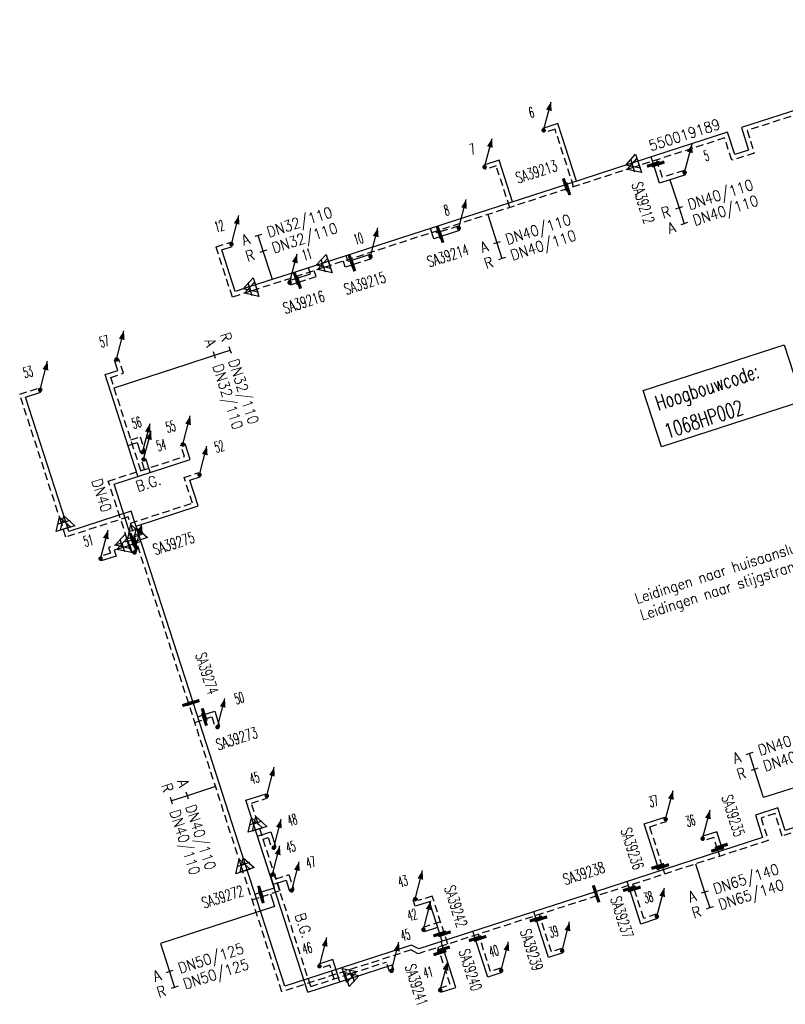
# Model space of a CAD drawing. Header units: millimetres. Extents: x 0 to 118212815, y 0 to 488348790.
# Tile 5 of 143: x 115058227 to 115122812, y 485519138 to 485602178. Entities that reach past the tile are written whole.
import ezdxf
from ezdxf.enums import TextEntityAlignment as Align

# ---------------------------------------------------------------- set-up
doc = ezdxf.new("R2010")
doc.units = ezdxf.units.MM
doc.header["$LTSCALE"] = 200
doc.linetypes.add('HIDDEN2', pattern=[4.7625, 3.175, -1.5875])
for name, color, linetype in [('WW-C-AFSLUITER', 7, 'Continuous'), ('WW-C-hoogbouw', 7, 'Continuous'), ('WW-C-mof', 7, 'Continuous'), ('WW-C-stijgstrang', 7, 'Continuous'), ('WW-C-VERLOOP', 7, 'Continuous'), ('WW-I-diam', 7, 'Continuous'), ('WW-I-info', 7, 'Continuous'), ('WW-L-aanvoer', 3, 'Continuous'), ('WW-L-retour', 3, 'HIDDEN2')]:
    doc.layers.add(name, color=color, linetype=linetype)
doc.styles.add('DIN17', font='ROMANS.SHX', dxfattribs={"width": 0.9})

# ---------------------------------------------------------------- blocks, each defined once
blk = doc.blocks.new('LR-VERL')
at = {"color": 0, "linetype": 'ByBlock', "lineweight": -2}
blk.add_lwpolyline([(1.08, 0), (-1.08, -1.25), (-1.08, 1.25)], close=True, dxfattribs=at)
blk = doc.blocks.new('LR-mof')
at = {"color": 0, "linetype": 'ByBlock', "lineweight": -2}
blk.add_line((0, -0.75), (0, 0.75), dxfattribs=at)
blk = doc.blocks.new('LR-styg')
at = {"color": 0, "lineweight": -3}
blk.add_line((0, 0), (2.5, 4.33), dxfattribs=at)
at = {"color": 0, "lineweight": -3, "const_width": 0.375}
blk.add_lwpolyline([(-0.19, 0, 1), (0.19, 0, 1)], format="xyb", close=True, dxfattribs=at)
at = {"color": 0, "lineweight": -3}
blk.add_solid([(2.5, 4.33), (1.32, 3.28), (2.18, 2.78)], dxfattribs=at)
at = {"color": 7, "linetype": 'ByBlock', "lineweight": -2, "style": 'DIN17', "width": 0.5}
blk.add_attdef('*1', text='', height=1.8, dxfattribs=at).set_placement((0, -2.5), align=Align.MIDDLE)
blk = doc.blocks.new('LR-DIAO2')
at = {"color": 0, "lineweight": -3}
blk.add_line((0, 0), (0, -5), dxfattribs=at)
at = {"color": 0, "linetype": 'Continuous', "lineweight": -3}
blk.add_line((0, -5), (0, -7.8), dxfattribs=at)
at = {"color": 0, "lineweight": -3}
for points in [[(0.61, -5), (0, -5), (-0.61, -5)], [(0.61, -7.8), (0, -7.8), (-0.61, -7.8)]]:
    blk.add_lwpolyline(points, dxfattribs=at)
at = {"color": 1, "lineweight": -3, "style": 'DIN17', "width": 0.9}
for tag, p in [('*1', (-1.61, -5)), ('*2', (-1.61, -7.78))]:
    blk.add_attdef(tag, text='', height=1.8, dxfattribs=at).set_placement(p, align=Align.MIDDLE_RIGHT)
for tag, p in [('*11', (1.61, -5)), ('*12', (1.61, -7.8))]:
    blk.add_attdef(tag, text='', height=1.8, dxfattribs=at).set_placement(p, align=Align.MIDDLE_LEFT)
blk = doc.blocks.new('LR-DIAB2')
at = {"color": 0, "linetype": 'Continuous', "lineweight": -3}
blk.add_line((0, 5), (0, 7.8), dxfattribs=at)
at = {"color": 0, "lineweight": -3}
blk.add_line((0, 0), (0, 5), dxfattribs=at)
for points in [[(0.61, 7.8), (0, 7.8), (-0.61, 7.8)], [(0.61, 5), (0, 5), (-0.61, 5)]]:
    blk.add_lwpolyline(points, dxfattribs=at)
at = {"color": 1, "lineweight": -3, "style": 'DIN17', "width": 0.9}
for tag, p in [('*1', (-1.61, 7.8)), ('*2', (-1.61, 5.02))]:
    blk.add_attdef(tag, text='', height=1.8, dxfattribs=at).set_placement(p, align=Align.MIDDLE_RIGHT)
for tag, p in [('*11', (1.61, 7.8)), ('*12', (1.61, 5))]:
    blk.add_attdef(tag, text='', height=1.8, dxfattribs=at).set_placement(p, align=Align.MIDDLE_LEFT)
blk = doc.blocks.new('LR-hoogb')
at = {"color": 0, "linetype": 'ByBlock', "lineweight": -3}
blk.add_lwpolyline([(-12.5, 5), (12.5, 5), (12.5, -5), (-12.5, -5)], close=True, dxfattribs=at)
at = {"color": 7, "linetype": 'Continuous', "lineweight": -3, "style": 'DIN17', "width": 0.7}
blk.add_text('Hoogbouwcode:', height=2.5, dxfattribs=at).set_placement((-11.15, 1))
at = {"color": 0, "linetype": 'ByBlock', "lineweight": -3, "style": 'DIN17', "width": 0.7}
for tag, p in [('*1', (-11.15, -4)), ('*2', (-11.15, -9))]:
    blk.add_attdef(tag, p, '', height=2.5, dxfattribs=at)
blk = doc.blocks.new('LR-AFS')
at = {"color": 0, "lineweight": -3, "const_width": 0.7}
blk.add_lwpolyline([(0, -1.5), (0, 1.5)], dxfattribs=at)
at = {"color": 7, "linetype": 'ByBlock', "lineweight": -2, "style": 'DIN17', "width": 0.9}
blk.add_attdef('*1', text='', height=2.5, dxfattribs=at).set_placement((0, 5), align=Align.MIDDLE)
at = {"color": 0, "linetype": 'ByBlock', "lineweight": -2, "style": 'DIN17', "width": 0.3, "flags": 1}
for tag, p in [('*2', (2.5, 1.5)), ('OCODE', (-7.5, -2.5)), ('NCODE', (-2.5, -2.5)), ('BC', (2.5, -2.5)), ('RK', (7.5, -2.5)), ('ST', (-7.5, -5)), ('VCODE', (-2.5, -5)), ('NIVO', (2.5, -5)), ('IMM', (7.5, -5)), ('FABR', (-7.5, -7.5)), ('TYPE', (-2.5, -7.5)), ('OPBOUW', (2.5, -7.5)), ('BEDIEN', (7.5, -7.5)), ('OPBLEN', (-2.5, -10)), ('HULPST', (2.5, -10)), ('VERLSP', (7.5, -10)), ('VERTR', (-7.5, -10)), ('DEKM', (-7.5, -12.5)), ('PDATUM', (-2.5, -12.5)), ('OPM', (2.5, -12.5)), ('BORD', (7.5, -12.5)), ('BORDL', (-7.5, -15)), ('BORDX', (-2.5, -15)), ('BORDY', (2.5, -15)), ('BORDZ', (7.5, -15))]:
    blk.add_attdef(tag, text='', height=1.8, dxfattribs=at).set_placement(p, align=Align.MIDDLE)
blk = doc.blocks.new('LR-hyp')
at = {"color": 7, "linetype": 'ByBlock', "lineweight": -3, "style": 'DIN17', "width": 0.9}
blk.add_attdef('*1', text='', height=1.8, dxfattribs=at).set_placement((0, 0), align=Align.MIDDLE)
at = {"color": 7, "linetype": 'ByBlock', "lineweight": -2, "style": 'DIN17', "width": 0.9, "flags": 1}
blk.add_attdef('*2', text='', height=1.8, dxfattribs=at).set_placement((0, -5), align=Align.MIDDLE)

msp = doc.modelspace()

# ---------------------------------------------------------------- linework, layer by layer
at = {"layer": 'WW-I-diam'}
for p, q in [((115066189, 485571142), (115072278, 485573111)), ((115125665, 485538084), (115120979, 485536568)), ((115079382, 485528459), (115079727, 485527392)), ((115079727, 485527392), (115070098, 485524278))]:
    msp.add_line(p, q, dxfattribs=at)
at = {"layer": 'WW-L-aanvoer'}
for p, q in [((115147257, 485602178), (115119104, 485593072)), ((115103633, 485593421), (115102371, 485593013)), ((115105203, 485588567), (115103633, 485593421)), ((115117932, 485592684), (115109860, 485590073)), ((115118542, 485590798), (115117932, 485592684)), ((115119104, 485593072), (115119716, 485591178)), ((115119716, 485591178), (115118542, 485590798)), ((115098675, 485590333), (115097393, 485589918)), ((115099810, 485586823), (115098675, 485590333)), ((115109860, 485590073), (115104256, 485588261)), ((115111680, 485589983), (115111482, 485590598)), ((115112194, 485588394), (115111680, 485589983)), ((115114383, 485589102), (115112194, 485588394)), ((115104256, 485588261), (115083749, 485581628)), ((115093157, 485583705), (115092874, 485584579)), ((115095334, 485584409), (115093763, 485583901)), ((115093763, 485583901), (115093157, 485583705)), ((115075274, 485582779), (115076152, 485583063)), ((115076413, 485579255), (115075274, 485582779)), ((115083749, 485581628), (115077596, 485579638)), ((115085937, 485581776), (115085773, 485582282)), ((115086173, 485581852), (115085937, 485581776)), ((115087772, 485582370), (115086173, 485581852)), ((115082748, 485580753), (115082587, 485581252)), ((115080944, 485580169), (115081546, 485580364)), ((115081546, 485580364), (115082748, 485580753)), ((115077596, 485579638), (115076413, 485579255)), ((115066496, 485572598), (115066214, 485573470)), ((115065430, 485572253), (115066496, 485572598)), ((115068205, 485563673), (115065430, 485572253)), ((115058705, 485570351), (115060018, 485570776)), ((115062112, 485559820), (115058705, 485570351)), ((115067366, 485566268), (115068134, 485566516)), ((115068134, 485566516), (115068417, 485565642)), ((115072600, 485565094), (115072175, 485566409)), ((115066183, 485563019), (115072600, 485565094)), ((115069233, 485564005), (115068864, 485565147)), ((115072579, 485563332), (115073461, 485563617)), ((115067946, 485557566), (115066183, 485563019)), ((115073279, 485561167), (115072579, 485563332)), ((115068041, 485559473), (115073279, 485561167)), ((115067636, 485560725), (115062370, 485559022)), ((115068251, 485558822), (115067636, 485560725)), ((115062370, 485559022), (115062112, 485559820)), ((115072854, 485544590), (115068251, 485558822)), ((115066946, 485557672), (115066200, 485557430)), ((115067948, 485557996), (115066946, 485557672)), ((115068098, 485557304), (115067881, 485557974)), ((115068464, 485558163), (115067948, 485557996)), ((115066357, 485556944), (115065111, 485556541)), ((115066200, 485557430), (115066357, 485556944)), ((115077253, 485530990), (115072854, 485544590)), ((115073243, 485543388), (115073793, 485543566)), ((115073793, 485543566), (115074682, 485543854)), ((115074682, 485543854), (115075095, 485542576)), ((115077297, 485536343), (115079017, 485536899)), ((115077941, 485534354), (115077297, 485536343)), ((115122187, 485535707), (115120284, 485535091)), ((115122802, 485533805), (115122187, 485535707)), ((115128595, 485535679), (115122802, 485533805)), ((115082531, 485520161), (115077941, 485534354)), ((115110895, 485534359), (115112660, 485534930)), ((115112055, 485530771), (115110895, 485534359)), ((115120284, 485535091), (115120895, 485533200)), ((115078279, 485533307), (115079425, 485533677)), ((115079425, 485533677), (115079838, 485532401)), ((115117021, 485533691), (115115777, 485533288)), ((115117415, 485532471), (115117021, 485533691)), ((115120895, 485533200), (115106786, 485528637)), ((115117531, 485532112), (115117415, 485532471)), ((115080589, 485520677), (115077253, 485530990)), ((115112181, 485530382), (115112055, 485530771)), ((115079715, 485528966), (115079375, 485530017)), ((115079594, 485529241), (115080698, 485529598)), ((115080698, 485529598), (115080993, 485528684)), ((115109658, 485528896), (115109462, 485529502)), ((115078079, 485528437), (115078547, 485528588)), ((115078547, 485528588), (115079715, 485528966)), ((115106786, 485528637), (115091886, 485523818)), ((115110624, 485525909), (115109658, 485528896)), ((115091583, 485527402), (115091405, 485527952)), ((115092783, 485527790), (115091583, 485527402)), ((115093660, 485525076), (115092783, 485527790)), ((115101788, 485526329), (115101585, 485526955)), ((115102837, 485523085), (115101788, 485526329)), ((115112040, 485526367), (115110624, 485525909)), ((115093484, 485525621), (115092346, 485525253)), ((115096655, 485524677), (115096455, 485525296)), ((115093861, 485524456), (115093660, 485525076)), ((115093973, 485523800), (115093771, 485524427)), ((115097707, 485521426), (115096655, 485524677)), ((115091271, 485524132), (115080589, 485520677)), ((115091886, 485523818), (115091271, 485524132)), ((115095022, 485520558), (115093973, 485523800)), ((115084637, 485522911), (115083452, 485522527)), ((115085243, 485521038), (115084637, 485522911)), ((115104053, 485523478), (115102837, 485523085)), ((115086348, 485521396), (115089635, 485522459)), ((115089779, 485522016), (115089635, 485522459)), ((115082531, 485520161), (115086348, 485521396)), ((115098903, 485521813), (115097707, 485521426)), ((115093764, 485520151), (115095022, 485520558))]:
    msp.add_line(p, q, dxfattribs=at)
at = {"layer": 'WW-L-retour'}
for p, q in [((115147735, 485601934), (115119582, 485592828)), ((115103388, 485592942), (115102488, 485592651)), ((115104958, 485588088), (115103388, 485592942)), ((115119582, 485592828), (115120195, 485590934)), ((115117688, 485592206), (115109974, 485589711)), ((115118298, 485590320), (115117688, 485592206)), ((115120195, 485590934), (115118298, 485590320)), ((115112072, 485590006), (115111960, 485590353)), ((115112439, 485588872), (115112072, 485590006)), ((115098430, 485589854), (115097510, 485589556)), ((115099566, 485586344), (115098430, 485589854)), ((115109974, 485589711), (115104458, 485587927)), ((115114266, 485589463), (115112439, 485588872)), ((115104458, 485587927), (115083869, 485581267)), ((115093402, 485584183), (115093353, 485584335)), ((115093607, 485584250), (115093402, 485584183)), ((115095217, 485584771), (115093607, 485584250)), ((115074795, 485583023), (115076035, 485583424)), ((115076169, 485578777), (115074795, 485583023)), ((115085693, 485581298), (115085529, 485581804)), ((115087889, 485582008), (115086319, 485581500)), ((115083869, 485581267), (115077702, 485579273)), ((115083227, 485580508), (115083065, 485581007)), ((115086319, 485581500), (115085693, 485581298)), ((115081061, 485579808), (115081747, 485580030)), ((115081747, 485580030), (115083227, 485580508)), ((115077702, 485579273), (115076169, 485578777)), ((115066975, 485572353), (115066576, 485573587)), ((115065908, 485572008), (115066975, 485572353)), ((115068450, 485564151), (115065908, 485572008)), ((115058227, 485570596), (115059901, 485571138)), ((115061744, 485559722), (115058227, 485570596)), ((115067610, 485566746), (115068379, 485566995)), ((115068379, 485566995), (115068778, 485565759)), ((115072122, 485565339), (115071813, 485566292)), ((115065704, 485563263), (115072122, 485565339)), ((115068755, 485564250), (115068502, 485565030)), ((115072100, 485563576), (115073344, 485563979)), ((115072801, 485561412), (115072100, 485563576)), ((115067585, 485557449), (115065704, 485563263)), ((115067562, 485559717), (115072801, 485561412)), ((115067391, 485560247), (115062125, 485558544)), ((115067765, 485559091), (115067391, 485560247)), ((115062125, 485558544), (115061744, 485559722)), ((115067986, 485558407), (115067726, 485558323)), ((115072484, 485544499), (115067765, 485559091)), ((115066792, 485558021), (115065721, 485557675)), ((115065721, 485557675), (115065878, 485557189)), ((115067726, 485558323), (115066792, 485558021)), ((115067736, 485557187), (115067403, 485558219)), ((115065878, 485557189), (115064994, 485556903)), ((115076898, 485530852), (115072484, 485544499)), ((115072998, 485542910), (115073816, 485543174)), ((115073816, 485543174), (115074437, 485543375)), ((115074437, 485543375), (115074734, 485542459)), ((115077776, 485536099), (115079134, 485536538)), ((115078306, 485534459), (115077776, 485536099)), ((115121942, 485535228), (115120762, 485534847)), ((115122557, 485533326), (115121942, 485535228)), ((115128718, 485535319), (115122557, 485533326)), ((115082776, 485520640), (115078306, 485534459)), ((115111373, 485534115), (115112777, 485534568)), ((115120762, 485534847), (115121374, 485532956)), ((115112464, 485530743), (115111373, 485534115)), ((115078758, 485533062), (115079180, 485533198)), ((115079180, 485533198), (115079476, 485532284)), ((115121374, 485532956), (115106914, 485528279)), ((115116776, 485533212), (115115893, 485532927)), ((115117097, 485532218), (115116776, 485533212)), ((115117286, 485531634), (115117097, 485532218)), ((115080344, 485520199), (115076898, 485530852)), ((115112660, 485530137), (115112464, 485530743)), ((115080193, 485528721), (115079736, 485530134)), ((115079839, 485529720), (115080942, 485530076)), ((115080942, 485530076), (115081355, 485528801)), ((115078610, 485528209), (115080193, 485528721)), ((115110069, 485528859), (115109940, 485529258)), ((115110868, 485526388), (115110069, 485528859)), ((115077834, 485527958), (115078610, 485528209)), ((115091828, 485527880), (115091767, 485528069)), ((115093027, 485528268), (115091828, 485527880)), ((115106914, 485528279), (115091853, 485523408)), ((115094057, 485525083), (115093027, 485528268)), ((115093729, 485526100), (115092229, 485525615)), ((115102182, 485526345), (115102064, 485526710)), ((115103082, 485523563), (115102182, 485526345)), ((115111923, 485526729), (115110868, 485526388)), ((115094339, 485524212), (115094057, 485525083)), ((115097049, 485524694), (115096934, 485525051)), ((115097951, 485521905), (115097049, 485524694)), ((115091238, 485523722), (115080344, 485520199)), ((115091853, 485523408), (115091238, 485523722)), ((115093675, 485523489), (115093526, 485523949)), ((115103936, 485523839), (115103082, 485523563)), ((115086148, 485521730), (115089157, 485522704)), ((115089417, 485521899), (115089157, 485522704)), ((115094544, 485520802), (115093675, 485523489)), ((115084393, 485522432), (115083569, 485522166)), ((115084765, 485521283), (115084393, 485522432)), ((115098786, 485522175), (115097951, 485521905)), ((115082776, 485520640), (115086148, 485521730)), ((115093647, 485520512), (115094544, 485520802))]:
    msp.add_line(p, q, dxfattribs=at)

# ---------------------------------------------------------------- block references
at = {"layer": 'WW-C-AFSLUITER', "linetype": 'Continuous'}
ref = msp.add_blockref('LR-AFS', (115104256, 485588261), dxfattribs=dict(at, xscale=374.9999999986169, yscale=374.9999999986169, zscale=374.9999999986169, rotation=17.92329999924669))
ref.add_attrib('*1', 'SA39213', dxfattribs={"layer": '0', "color": 7, "linetype": 'ByBlock', "lineweight": -2, "height": 937.5, "rotation": 17.9233, "style": 'DIN17', "width": 0.65}).set_placement((115101825, 485589356), align=Align.MIDDLE)
ref = msp.add_blockref('LR-AFS', (115111680, 485589983), dxfattribs=dict(at, xscale=375.0000000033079, yscale=375.0000000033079, zscale=375.0000000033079, rotation=287.9232999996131))
ref.add_attrib('*1', 'SA39212', dxfattribs={"layer": '0', "color": 7, "linetype": 'ByBlock', "lineweight": -2, "height": 937.5, "rotation": 287.9233, "style": 'DIN17', "width": 0.65}).set_placement((115110826, 485586734), align=Align.MIDDLE)
for p, xscale, yscale, zscale, rotation in [((115112072, 485590006), 375.0000000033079, 375.0000000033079, 375.0000000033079, 287.9232999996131), ((115104458, 485587927), 374.9999999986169, 374.9999999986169, 374.9999999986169, 17.92329999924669), ((115093607, 485584250), 374.9999999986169, 374.9999999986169, 374.9999999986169, 17.92329999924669), ((115086319, 485581500), 374.9999999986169, 374.9999999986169, 374.9999999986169, 17.92329999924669), ((115081747, 485580030), 374.9999999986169, 374.9999999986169, 374.9999999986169, 17.92329999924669), ((115067726, 485558323), 374.9999999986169, 374.9999999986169, 374.9999999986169, 17.92329999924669), ((115072484, 485544499), 375.0000000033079, 375.0000000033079, 375.0000000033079, 287.9232999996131), ((115073816, 485543174), 374.9999999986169, 374.9999999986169, 374.9999999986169, 17.92329999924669), ((115117097, 485532218), 375.0000000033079, 375.0000000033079, 375.0000000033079, 287.9232999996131), ((115112464, 485530743), 375.0000000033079, 375.0000000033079, 375.0000000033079, 287.9232999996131), ((115078612, 485528204), 374.9999999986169, 374.9999999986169, 374.9999999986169, 17.92329999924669), ((115106914, 485528279), 374.9999999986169, 374.9999999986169, 374.9999999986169, 17.92329999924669), ((115110069, 485528859), 375.0000000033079, 375.0000000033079, 375.0000000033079, 287.9232999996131), ((115102182, 485526345), 375.0000000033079, 375.0000000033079, 375.0000000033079, 287.9232999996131), ((115094057, 485525083), 375.0000000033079, 375.0000000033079, 375.0000000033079, 287.9232999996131), ((115097049, 485524694), 375.0000000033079, 375.0000000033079, 375.0000000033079, 287.9232999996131), ((115093675, 485523489), 375.0000000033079, 375.0000000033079, 375.0000000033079, 287.9232999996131)]:
    msp.add_blockref('LR-AFS', p, dxfattribs=dict(at, xscale=xscale, yscale=yscale, zscale=zscale, rotation=rotation))
ref = msp.add_blockref('LR-AFS', (115093763, 485583901), dxfattribs=dict(at, xscale=374.9999999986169, yscale=374.9999999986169, zscale=374.9999999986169, rotation=17.92329999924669))
ref.add_attrib('*1', 'SA39214', dxfattribs={"layer": '0', "color": 7, "linetype": 'ByBlock', "lineweight": -2, "height": 937.5, "rotation": 17.9233, "style": 'DIN17', "width": 0.65}).set_placement((115094353, 485582286), align=Align.MIDDLE)
ref = msp.add_blockref('LR-AFS', (115086173, 485581852), dxfattribs=dict(at, xscale=374.9999999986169, yscale=374.9999999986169, zscale=374.9999999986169, rotation=17.92329999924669))
ref.add_attrib('*1', 'SA39215', dxfattribs={"layer": '0', "color": 7, "linetype": 'ByBlock', "lineweight": -2, "height": 937.5, "rotation": 17.9233, "style": 'DIN17', "width": 0.65}).set_placement((115087349, 485579961), align=Align.MIDDLE)
ref = msp.add_blockref('LR-AFS', (115081546, 485580364), dxfattribs=dict(at, xscale=374.9999999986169, yscale=374.9999999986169, zscale=374.9999999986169, rotation=17.92329999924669))
ref.add_attrib('*1', 'SA39216', dxfattribs={"layer": '0', "color": 7, "linetype": 'ByBlock', "lineweight": -2, "height": 937.5, "rotation": 17.9233, "style": 'DIN17', "width": 0.65}).set_placement((115082195, 485578357), align=Align.MIDDLE)
ref = msp.add_blockref('LR-AFS', (115067948, 485557996), dxfattribs=dict(at, xscale=374.9999999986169, yscale=374.9999999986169, zscale=374.9999999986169, rotation=17.92329999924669))
ref.add_attrib('*1', 'SA39275', dxfattribs={"layer": '0', "color": 7, "linetype": 'ByBlock', "lineweight": -2, "height": 937.5, "rotation": 17.9233, "style": 'DIN17', "width": 0.65}).set_placement((115071221, 485558009), align=Align.MIDDLE)
ref = msp.add_blockref('LR-AFS', (115072854, 485544590), dxfattribs=dict(at, xscale=375.0000000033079, yscale=375.0000000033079, zscale=375.0000000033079, rotation=287.9232999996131))
ref.add_attrib('*1', 'SA39274', dxfattribs={"layer": '0', "color": 7, "linetype": 'ByBlock', "lineweight": -2, "height": 937.5, "rotation": 287.9233, "style": 'DIN17', "width": 0.65}).set_placement((115074024, 485547049), align=Align.MIDDLE)
ref = msp.add_blockref('LR-AFS', (115073793, 485543566), dxfattribs=dict(at, xscale=374.9999999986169, yscale=374.9999999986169, zscale=374.9999999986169, rotation=17.92329999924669))
ref.add_attrib('*1', 'SA39273', dxfattribs={"layer": '0', "color": 7, "linetype": 'ByBlock', "lineweight": -2, "height": 937.5, "rotation": 17.9233, "style": 'DIN17', "width": 0.65}).set_placement((115076537, 485541555), align=Align.MIDDLE)
ref = msp.add_blockref('LR-AFS', (115117415, 485532471), dxfattribs=dict(at, xscale=375.0000000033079, yscale=375.0000000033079, zscale=375.0000000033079, rotation=287.9232999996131))
ref.add_attrib('*1', 'SA39235', dxfattribs={"layer": '0', "color": 7, "linetype": 'ByBlock', "lineweight": -2, "height": 937.5, "rotation": 287.9233, "style": 'DIN17', "width": 0.65}).set_placement((115118416, 485535045), align=Align.MIDDLE)
ref = msp.add_blockref('LR-AFS', (115112055, 485530771), dxfattribs=dict(at, xscale=375.0000000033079, yscale=375.0000000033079, zscale=375.0000000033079, rotation=287.9232999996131))
ref.add_attrib('*1', 'SA39236', dxfattribs={"layer": '0', "color": 7, "linetype": 'ByBlock', "lineweight": -2, "height": 937.5, "rotation": 287.9233, "style": 'DIN17', "width": 0.65}).set_placement((115109900, 485532265), align=Align.MIDDLE)
ref = msp.add_blockref('LR-AFS', (115106786, 485528637), dxfattribs=dict(at, xscale=374.9999999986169, yscale=374.9999999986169, zscale=374.9999999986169, rotation=17.92329999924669))
ref.add_attrib('*1', 'SA39238', dxfattribs={"layer": '0', "color": 7, "linetype": 'ByBlock', "lineweight": -2, "height": 937.5, "rotation": 17.9233, "style": 'DIN17', "width": 0.65}).set_placement((115105820, 485530189), align=Align.MIDDLE)
ref = msp.add_blockref('LR-AFS', (115078547, 485528588), dxfattribs=dict(at, xscale=374.9999999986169, yscale=374.9999999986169, zscale=374.9999999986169, rotation=17.92329999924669))
ref.add_attrib('*1', 'SA39272', dxfattribs={"layer": '0', "color": 7, "linetype": 'ByBlock', "lineweight": -2, "height": 937.5, "rotation": 17.9233, "style": 'DIN17', "width": 0.65}).set_placement((115075343, 485528206), align=Align.MIDDLE)
ref = msp.add_blockref('LR-AFS', (115093660, 485525076), dxfattribs=dict(at, xscale=375.0000000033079, yscale=375.0000000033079, zscale=375.0000000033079, rotation=287.9232999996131))
ref.add_attrib('*1', 'SA39242', dxfattribs={"layer": '0', "color": 7, "linetype": 'ByBlock', "lineweight": -2, "height": 937.5, "rotation": 287.9233, "style": 'DIN17', "width": 0.65}).set_placement((115095026, 485527403), align=Align.MIDDLE)
ref = msp.add_blockref('LR-AFS', (115109658, 485528896), dxfattribs=dict(at, xscale=375.0000000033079, yscale=375.0000000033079, zscale=375.0000000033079, rotation=287.9232999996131))
ref.add_attrib('*1', 'SA39237', dxfattribs={"layer": '0', "color": 7, "linetype": 'ByBlock', "lineweight": -2, "height": 937.5, "rotation": 287.9233, "style": 'DIN17', "width": 0.65}).set_placement((115109037, 485526479), align=Align.MIDDLE)
ref = msp.add_blockref('LR-AFS', (115101788, 485526329), dxfattribs=dict(at, xscale=375.0000000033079, yscale=375.0000000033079, zscale=375.0000000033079, rotation=287.9232999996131))
ref.add_attrib('*1', 'SA39239', dxfattribs={"layer": '0', "color": 7, "linetype": 'ByBlock', "lineweight": -2, "height": 937.5, "rotation": 287.9233, "style": 'DIN17', "width": 0.65}).set_placement((115101420, 485523731), align=Align.MIDDLE)
ref = msp.add_blockref('LR-AFS', (115096655, 485524677), dxfattribs=dict(at, xscale=375.0000000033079, yscale=375.0000000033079, zscale=375.0000000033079, rotation=287.9232999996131))
ref.add_attrib('*1', 'SA39240', dxfattribs={"layer": '0', "color": 7, "linetype": 'ByBlock', "lineweight": -2, "height": 937.5, "rotation": 287.9233, "style": 'DIN17', "width": 0.65}).set_placement((115096249, 485522043), align=Align.MIDDLE)
ref = msp.add_blockref('LR-AFS', (115093973, 485523800), dxfattribs=dict(at, xscale=375.0000000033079, yscale=375.0000000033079, zscale=375.0000000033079, rotation=287.9232999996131))
ref.add_attrib('*1', 'SA39241', dxfattribs={"layer": '0', "color": 7, "linetype": 'ByBlock', "lineweight": -2, "height": 937.5, "rotation": 287.9233, "style": 'DIN17', "width": 0.65}).set_placement((115091699, 485520767), align=Align.MIDDLE)
at = {"layer": 'WW-C-hoogbouw', "linetype": 'Continuous'}
ref = msp.add_blockref('LR-hoogb', (115117547, 485570454), dxfattribs=dict(at, xscale=499.9999999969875, yscale=499.9999999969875, zscale=499.9999999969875, rotation=17.92334928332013))
ref.add_attrib('*1', '1068HP002', (115112859, 485566836), dxfattribs={"layer": '0', "color": 7, "linetype": 'ByBlock', "lineweight": -3, "height": 1250, "rotation": 17.92335, "style": 'DIN17', "width": 0.7})
at = {"layer": 'WW-C-mof'}
for p, xscale, yscale, zscale, rotation in [((115109860, 485590073), 500.0000000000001, 500.0000000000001, 500.0000000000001, 197.9233), ((115109974, 485589711), 500.0000000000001, 500.0000000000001, 500.0000000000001, 197.9233), ((115083749, 485581628), 500.0000000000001, 500.0000000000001, 500.0000000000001, 197.9233), ((115083869, 485581267), 500.0000000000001, 500.0000000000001, 500.0000000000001, 197.9233), ((115077596, 485579638), 500.0000000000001, 500.0000000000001, 500.0000000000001, 197.9233), ((115077702, 485579273), 500.0000000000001, 500.0000000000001, 500.0000000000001, 197.9233), ((115061744, 485559722), 500.0000000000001, 500.0000000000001, 500.0000000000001, 107.9232999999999), ((115062112, 485559820), 500.0000000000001, 500.0000000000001, 500.0000000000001, 107.9232999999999), ((115067765, 485559091), 500.0000000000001, 500.0000000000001, 500.0000000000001, 107.9232999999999), ((115066792, 485558021), 500.0000000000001, 500.0000000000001, 500.0000000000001, 197.9233), ((115068251, 485558822), 500.0000000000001, 500.0000000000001, 500.0000000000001, 107.9232999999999), ((115066946, 485557672), 500.0000000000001, 500.0000000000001, 500.0000000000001, 197.9233), ((115077941, 485534354), 500.0000000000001, 500.0000000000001, 500.0000000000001, 107.9232999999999), ((115078306, 485534459), 500.0000000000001, 500.0000000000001, 500.0000000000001, 107.9232999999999), ((115076898, 485530852), 500.0000000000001, 500.0000000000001, 500.0000000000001, 107.9232999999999), ((115077253, 485530990), 500.0000000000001, 500.0000000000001, 500.0000000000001, 107.9232999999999), ((115086148, 485521730), 500, 500, 500, 17.9233), ((115086348, 485521396), 500, 500, 500, 17.9233)]:
    msp.add_blockref('LR-mof', p, dxfattribs=dict(at, xscale=xscale, yscale=yscale, zscale=zscale, rotation=rotation))
at = {"layer": 'WW-C-stijgstrang', "linetype": 'Continuous'}
ref = msp.add_blockref('LR-styg', (115102425, 485592841), dxfattribs=dict(at, xscale=500.0000000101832, yscale=500.0000000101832, zscale=500, rotation=15.51228115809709))
ref.add_attrib('*1', '6', dxfattribs={"layer": '0', "color": 1, "linetype": 'ByBlock', "lineweight": -2, "height": 900, "rotation": 15.51228, "style": 'DIN17', "width": 0.5}).set_placement((115101393, 485594357), align=Align.MIDDLE)
ref = msp.add_blockref('LR-styg', (115097447, 485589746), dxfattribs=dict(at, xscale=500.0000000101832, yscale=500.0000000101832, zscale=500, rotation=15.51228115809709))
ref.add_attrib('*1', '7', dxfattribs={"layer": '0', "color": 1, "linetype": 'ByBlock', "lineweight": -2, "height": 900, "rotation": 15.51228, "style": 'DIN17', "width": 0.5}).set_placement((115096415, 485591262), align=Align.MIDDLE)
ref = msp.add_blockref('LR-styg', (115114320, 485589291), dxfattribs=dict(at, xscale=500.0000000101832, yscale=500.0000000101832, zscale=500, rotation=15.51228115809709))
ref.add_attrib('*1', '5', dxfattribs={"layer": '0', "color": 1, "linetype": 'ByBlock', "lineweight": -2, "height": 900, "rotation": 15.51228, "style": 'DIN17', "width": 0.5}).set_placement((115116152, 485590709), align=Align.MIDDLE)
ref = msp.add_blockref('LR-styg', (115095271, 485584599), dxfattribs=dict(at, xscale=500.0000000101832, yscale=500.0000000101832, zscale=500, rotation=15.51228115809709))
ref.add_attrib('*1', '8', dxfattribs={"layer": '0', "color": 1, "linetype": 'ByBlock', "lineweight": -2, "height": 900, "rotation": 15.51228, "style": 'DIN17', "width": 0.5}).set_placement((115094239, 485586115), align=Align.MIDDLE)
ref = msp.add_blockref('LR-styg', (115076089, 485583253), dxfattribs=dict(at, xscale=500.0000000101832, yscale=500.0000000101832, zscale=500, rotation=15.51228115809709))
ref.add_attrib('*1', '12', dxfattribs={"layer": '0', "color": 1, "linetype": 'ByBlock', "lineweight": -2, "height": 900, "rotation": 15.51228, "style": 'DIN17', "width": 0.5}).set_placement((115075057, 485584769), align=Align.MIDDLE)
ref = msp.add_blockref('LR-styg', (115087826, 485582198), dxfattribs=dict(at, xscale=500.0000000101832, yscale=500.0000000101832, zscale=500, rotation=15.51228115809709))
ref.add_attrib('*1', '10', dxfattribs={"layer": '0', "color": 1, "linetype": 'ByBlock', "lineweight": -2, "height": 900, "rotation": 15.51228, "style": 'DIN17', "width": 0.5}).set_placement((115086794, 485583714), align=Align.MIDDLE)
ref = msp.add_blockref('LR-styg', (115080998, 485579998), dxfattribs=dict(at, xscale=500.0000000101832, yscale=500.0000000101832, zscale=500, rotation=15.51228115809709))
ref.add_attrib('*1', '11', dxfattribs={"layer": '0', "color": 1, "linetype": 'ByBlock', "lineweight": -2, "height": 900, "rotation": 15.51228, "style": 'DIN17', "width": 0.5}).set_placement((115082460, 485582389), align=Align.MIDDLE)
ref = msp.add_blockref('LR-styg', (115066395, 485573529), dxfattribs=dict(at, xscale=500.0000000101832, yscale=500.0000000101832, zscale=500, rotation=15.51228115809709))
ref.add_attrib('*1', '57', dxfattribs={"layer": '0', "color": 1, "linetype": 'ByBlock', "lineweight": -2, "height": 900, "rotation": 15.51228, "style": 'DIN17', "width": 0.5}).set_placement((115065362, 485575045), align=Align.MIDDLE)
ref = msp.add_blockref('LR-styg', (115059960, 485570957), dxfattribs=dict(at, xscale=500.0000000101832, yscale=500.0000000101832, zscale=500, rotation=15.51228115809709))
ref.add_attrib('*1', '53', dxfattribs={"layer": '0', "color": 1, "linetype": 'ByBlock', "lineweight": -2, "height": 900, "rotation": 15.51228, "style": 'DIN17', "width": 0.5}).set_placement((115058927, 485572473), align=Align.MIDDLE)
ref = msp.add_blockref('LR-styg', (115068597, 485565701), dxfattribs=dict(at, xscale=500.0000000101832, yscale=500.0000000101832, zscale=500, rotation=15.51228115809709))
ref.add_attrib('*1', '56', dxfattribs={"layer": '0', "color": 1, "linetype": 'ByBlock', "lineweight": -2, "height": 900, "rotation": 15.51228, "style": 'DIN17', "width": 0.5}).set_placement((115068088, 485568192), align=Align.MIDDLE)
ref = msp.add_blockref('LR-styg', (115071994, 485566350), dxfattribs=dict(at, xscale=500.0000000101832, yscale=500.0000000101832, zscale=500, rotation=15.51228115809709))
ref.add_attrib('*1', '55', dxfattribs={"layer": '0', "color": 1, "linetype": 'ByBlock', "lineweight": -2, "height": 900, "rotation": 15.51228, "style": 'DIN17', "width": 0.5}).set_placement((115070962, 485567866), align=Align.MIDDLE)
ref = msp.add_blockref('LR-styg', (115068683, 485565088), dxfattribs=dict(at, xscale=500.0000000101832, yscale=500.0000000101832, zscale=500, rotation=15.51228115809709))
ref.add_attrib('*1', '54', dxfattribs={"layer": '0', "color": 1, "linetype": 'ByBlock', "lineweight": -2, "height": 900, "rotation": 15.51228, "style": 'DIN17', "width": 0.5}).set_placement((115070174, 485566299), align=Align.MIDDLE)
ref = msp.add_blockref('LR-styg', (115073402, 485563798), dxfattribs=dict(at, xscale=500.0000000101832, yscale=500.0000000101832, zscale=500, rotation=15.51228115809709))
ref.add_attrib('*1', '52', dxfattribs={"layer": '0', "color": 1, "linetype": 'ByBlock', "lineweight": -2, "height": 900, "rotation": 15.51228, "style": 'DIN17', "width": 0.5}).set_placement((115075063, 485566185), align=Align.MIDDLE)
at = {"layer": 'WW-C-stijgstrang', "linetype": 'Continuous', "xscale": 500.0000000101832, "yscale": 500.0000000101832, "zscale": 500, "rotation": 15.51228115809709}
msp.add_blockref('LR-styg', (115067917, 485557246), dxfattribs=at)
at = {"layer": 'WW-C-stijgstrang', "linetype": 'Continuous'}
ref = msp.add_blockref('LR-styg', (115065052, 485556722), dxfattribs=dict(at, xscale=500.0000000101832, yscale=500.0000000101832, zscale=500, rotation=15.51228115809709))
ref.add_attrib('*1', '51', dxfattribs={"layer": '0', "color": 1, "linetype": 'ByBlock', "lineweight": -2, "height": 900, "rotation": 15.51228, "style": 'DIN17', "width": 0.5}).set_placement((115064020, 485558238), align=Align.MIDDLE)
ref = msp.add_blockref('LR-styg', (115074914, 485542517), dxfattribs=dict(at, xscale=500.0000000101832, yscale=500.0000000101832, zscale=500, rotation=15.51228115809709))
ref.add_attrib('*1', '50', dxfattribs={"layer": '0', "color": 1, "linetype": 'ByBlock', "lineweight": -2, "height": 900, "rotation": 15.51228, "style": 'DIN17', "width": 0.5}).set_placement((115076745, 485544959), align=Align.MIDDLE)
ref = msp.add_blockref('LR-styg', (115079075, 485536719), dxfattribs=dict(at, xscale=500.0000000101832, yscale=500.0000000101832, zscale=500, rotation=15.51228115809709))
ref.add_attrib('*1', '45', dxfattribs={"layer": '0', "color": 1, "linetype": 'ByBlock', "lineweight": -2, "height": 900, "rotation": 15.51228, "style": 'DIN17', "width": 0.5}).set_placement((115078043, 485538235), align=Align.MIDDLE)
ref = msp.add_blockref('LR-styg', (115112718, 485534749), dxfattribs=dict(at, xscale=500.0000000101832, yscale=500.0000000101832, zscale=500, rotation=15.51228115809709))
ref.add_attrib('*1', '37', dxfattribs={"layer": '0', "color": 1, "linetype": 'ByBlock', "lineweight": -2, "height": 900, "rotation": 15.51228, "style": 'DIN17', "width": 0.5}).set_placement((115111686, 485536265), align=Align.MIDDLE)
ref = msp.add_blockref('LR-styg', (115079657, 485532342), dxfattribs=dict(at, xscale=500.0000000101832, yscale=500.0000000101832, zscale=500, rotation=15.51228115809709))
ref.add_attrib('*1', '48', dxfattribs={"layer": '0', "color": 1, "linetype": 'ByBlock', "lineweight": -2, "height": 900, "rotation": 15.51228, "style": 'DIN17', "width": 0.5}).set_placement((115081222, 485534698), align=Align.MIDDLE)
ref = msp.add_blockref('LR-styg', (115115835, 485533107), dxfattribs=dict(at, xscale=500.0000000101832, yscale=500.0000000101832, zscale=500, rotation=15.51228115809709))
ref.add_attrib('*1', '36', dxfattribs={"layer": '0', "color": 1, "linetype": 'ByBlock', "lineweight": -2, "height": 900, "rotation": 15.51228, "style": 'DIN17', "width": 0.5}).set_placement((115114803, 485534623), align=Align.MIDDLE)
ref = msp.add_blockref('LR-styg', (115079555, 485530075), dxfattribs=dict(at, xscale=500.0000000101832, yscale=500.0000000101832, zscale=500, rotation=15.51228115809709))
ref.add_attrib('*1', '45', dxfattribs={"layer": '0', "color": 1, "linetype": 'ByBlock', "lineweight": -2, "height": 900, "rotation": 15.51228, "style": 'DIN17', "width": 0.5}).set_placement((115081087, 485532421), align=Align.MIDDLE)
ref = msp.add_blockref('LR-styg', (115081174, 485528743), dxfattribs=dict(at, xscale=500.0000000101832, yscale=500.0000000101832, zscale=500, rotation=15.51228115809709))
ref.add_attrib('*1', '47', dxfattribs={"layer": '0', "color": 1, "linetype": 'ByBlock', "lineweight": -2, "height": 900, "rotation": 15.51228, "style": 'DIN17', "width": 0.5}).set_placement((115082795, 485531117), align=Align.MIDDLE)
ref = msp.add_blockref('LR-styg', (115091586, 485528010), dxfattribs=dict(at, xscale=500.0000000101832, yscale=500.0000000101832, zscale=500, rotation=15.51228115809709))
ref.add_attrib('*1', '43', dxfattribs={"layer": '0', "color": 1, "linetype": 'ByBlock', "lineweight": -2, "height": 900, "rotation": 15.51228, "style": 'DIN17', "width": 0.5}).set_placement((115090554, 485529526), align=Align.MIDDLE)
ref = msp.add_blockref('LR-styg', (115111981, 485526548), dxfattribs=dict(at, xscale=500.0000000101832, yscale=500.0000000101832, zscale=500, rotation=15.51228115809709))
ref.add_attrib('*1', '38', dxfattribs={"layer": '0', "color": 1, "linetype": 'ByBlock', "lineweight": -2, "height": 900, "rotation": 15.51228, "style": 'DIN17', "width": 0.5}).set_placement((115111255, 485528163), align=Align.MIDDLE)
ref = msp.add_blockref('LR-styg', (115092287, 485525434), dxfattribs=dict(at, xscale=500.0000000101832, yscale=500.0000000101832, zscale=500, rotation=15.51228115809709))
ref.add_attrib('*1', '42', dxfattribs={"layer": '0', "color": 1, "linetype": 'ByBlock', "lineweight": -2, "height": 900, "rotation": 15.51228, "style": 'DIN17', "width": 0.5}).set_placement((115091340, 485526688), align=Align.MIDDLE)
ref = msp.add_blockref('LR-styg', (115103995, 485523659), dxfattribs=dict(at, xscale=500.0000000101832, yscale=500.0000000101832, zscale=500, rotation=15.51228115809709))
ref.add_attrib('*1', '39', dxfattribs={"layer": '0', "color": 1, "linetype": 'ByBlock', "lineweight": -2, "height": 900, "rotation": 15.51228, "style": 'DIN17', "width": 0.5}).set_placement((115103261, 485525271), align=Align.MIDDLE)
ref = msp.add_blockref('LR-styg', (115089598, 485521957), dxfattribs=dict(at, xscale=500.0000000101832, yscale=500.0000000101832, zscale=500, rotation=15.51228115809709))
ref.add_attrib('*1', '45', dxfattribs={"layer": '0', "color": 1, "linetype": 'ByBlock', "lineweight": -2, "height": 900, "rotation": 15.51228, "style": 'DIN17', "width": 0.5}).set_placement((115090761, 485524984), align=Align.MIDDLE)
ref = msp.add_blockref('LR-styg', (115083510, 485522347), dxfattribs=dict(at, xscale=500.0000000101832, yscale=500.0000000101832, zscale=500, rotation=15.51228115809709))
ref.add_attrib('*1', '46', dxfattribs={"layer": '0', "color": 1, "linetype": 'ByBlock', "lineweight": -2, "height": 900, "rotation": 15.51228, "style": 'DIN17', "width": 0.5}).set_placement((115082478, 485523863), align=Align.MIDDLE)
ref = msp.add_blockref('LR-styg', (115098845, 485521994), dxfattribs=dict(at, xscale=500.0000000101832, yscale=500.0000000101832, zscale=500, rotation=15.51228115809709))
ref.add_attrib('*1', '40', dxfattribs={"layer": '0', "color": 1, "linetype": 'ByBlock', "lineweight": -2, "height": 900, "rotation": 15.51228, "style": 'DIN17', "width": 0.5}).set_placement((115098215, 485523640), align=Align.MIDDLE)
ref = msp.add_blockref('LR-styg', (115093705, 485520332), dxfattribs=dict(at, xscale=500.0000000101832, yscale=500.0000000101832, zscale=500, rotation=15.51228115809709))
ref.add_attrib('*1', '41', dxfattribs={"layer": '0', "color": 1, "linetype": 'ByBlock', "lineweight": -2, "height": 900, "rotation": 15.51228, "style": 'DIN17', "width": 0.5}).set_placement((115092673, 485521847), align=Align.MIDDLE)
at = {"layer": 'WW-C-VERLOOP', "linetype": 'Continuous'}
for p, xscale, yscale, zscale, rotation in [((115109860, 485590073), 500.0000000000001, 500.0000000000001, 500.0000000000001, 197.9233), ((115109974, 485589711), 500.0000000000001, 500.0000000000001, 500.0000000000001, 197.9233), ((115083749, 485581628), 500.0000000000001, 500.0000000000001, 500.0000000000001, 197.9233), ((115083869, 485581267), 500.0000000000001, 500.0000000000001, 500.0000000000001, 197.9233), ((115077596, 485579638), 500.0000000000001, 500.0000000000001, 500.0000000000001, 197.9233), ((115077702, 485579273), 500.0000000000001, 500.0000000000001, 500.0000000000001, 197.9233), ((115061744, 485559722), 500.0000000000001, 500.0000000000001, 500.0000000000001, 107.9232999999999), ((115062112, 485559820), 500.0000000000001, 500.0000000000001, 500.0000000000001, 107.9232999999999), ((115067765, 485559091), 500.0000000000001, 500.0000000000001, 500.0000000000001, 107.9232999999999), ((115068251, 485558822), 500.0000000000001, 500.0000000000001, 500.0000000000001, 107.9232999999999), ((115066792, 485558021), 500.0000000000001, 500.0000000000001, 500.0000000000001, 197.9233), ((115066946, 485557672), 500.0000000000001, 500.0000000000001, 500.0000000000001, 197.9233), ((115078306, 485534459), 500.0000000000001, 500.0000000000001, 500.0000000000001, 107.9232999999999), ((115077941, 485534354), 500.0000000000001, 500.0000000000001, 500.0000000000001, 107.9232999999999), ((115076898, 485530852), 500.0000000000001, 500.0000000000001, 500.0000000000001, 107.9232999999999), ((115077253, 485530990), 500.0000000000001, 500.0000000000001, 500.0000000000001, 107.9232999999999), ((115086148, 485521730), 500, 500, 500, 17.9233), ((115086348, 485521396), 500, 500, 500, 17.9233)]:
    msp.add_blockref('LR-VERL', p, dxfattribs=dict(at, xscale=xscale, yscale=yscale, zscale=zscale, rotation=rotation))
at = {"layer": 'WW-I-diam', "linetype": 'Continuous'}
for name, p, xscale, yscale, zscale, rotation, values in [('LR-DIAO2', (115113075, 485588678), 500, 500, 500, 17.92334914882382, {'*1': 'R', '*11': 'DN40/110', '*2': 'A', '*12': 'DN40/110'}), ('LR-DIAB2', (115079545, 485580268), 500, 500, 500, 17.92334914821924, {'*1': 'A', '*11': 'DN32/110', '*2': 'R', '*12': 'DN32/110'}), ('LR-DIAO2', (115097704, 485585742), 500, 500, 500, 17.92334914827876, {'*1': 'A', '*11': 'DN40/110', '*2': 'R', '*12': 'DN40/110'}), ('LR-DIAB2', (115072278, 485573111), 499.9999999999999, 499.9999999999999, 499.9999999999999, 287.9233491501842, {'*1': 'R', '*11': 'DN32/110', '*2': 'A', '*12': 'DN32/110'}), ('LR-DIAB2', (115120979, 485536568), 499.9999999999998, 499.9999999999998, 499.9999999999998, 17.92334914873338, {'*1': 'A', '*11': 'DN40/110', '*2': 'R', '*12': 'DN40/110'}), ('LR-DIAO2', (115074748, 485537499), 500, 500, 500, 287.9233491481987, {'*1': 'A', '*11': 'DN40/110', '*2': 'R', '*12': 'DN40/110'}), ('LR-DIAO2', (115115236, 485530971), 500, 500, 500, 17.92334914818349, {'*1': 'A', '*11': 'DN65/140', '*2': 'R', '*12': 'DN65/140'}), ('LR-DIAO2', (115070098, 485524278), 500.0000000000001, 500.0000000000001, 500.0000000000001, 17.92334915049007, {'*1': 'A', '*11': 'DN50/125', '*2': 'R', '*12': 'DN50/125'})]:
    msp.add_blockref(name, p, dxfattribs=dict(at, xscale=xscale, yscale=yscale, zscale=zscale, rotation=rotation)).add_auto_attribs(values)
at = {"layer": 'WW-I-info', "linetype": 'Continuous', "xscale": 500, "yscale": 500, "zscale": 500, "rotation": 17.92334914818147}
msp.add_blockref('LR-hyp', (115114302, 485592466), dxfattribs=at).add_auto_attribs({'*1': '550019189'})

# ---------------------------------------------------------------- texts
at = {"layer": 'WW-I-info', "style": 'DIN17', "width": 0.9}
for s, rotation, p in [('DN40', 287.92335, (115064272, 485563297)), ('B.G.', 17.92335, (115068196, 485562346)), ('Leidingen naar huisaansluitingen DN25', 17.92335, (115110281, 485552897)), ('Leidingen naar stijgstrangen Dn32', 17.92335, (115110730, 485551511)), ('B.G.', 287.92335, (115081410, 485526677))]:
    msp.add_text(s, height=900, rotation=rotation, dxfattribs=at).set_placement(p)

doc.saveas('drawing.dxf')
